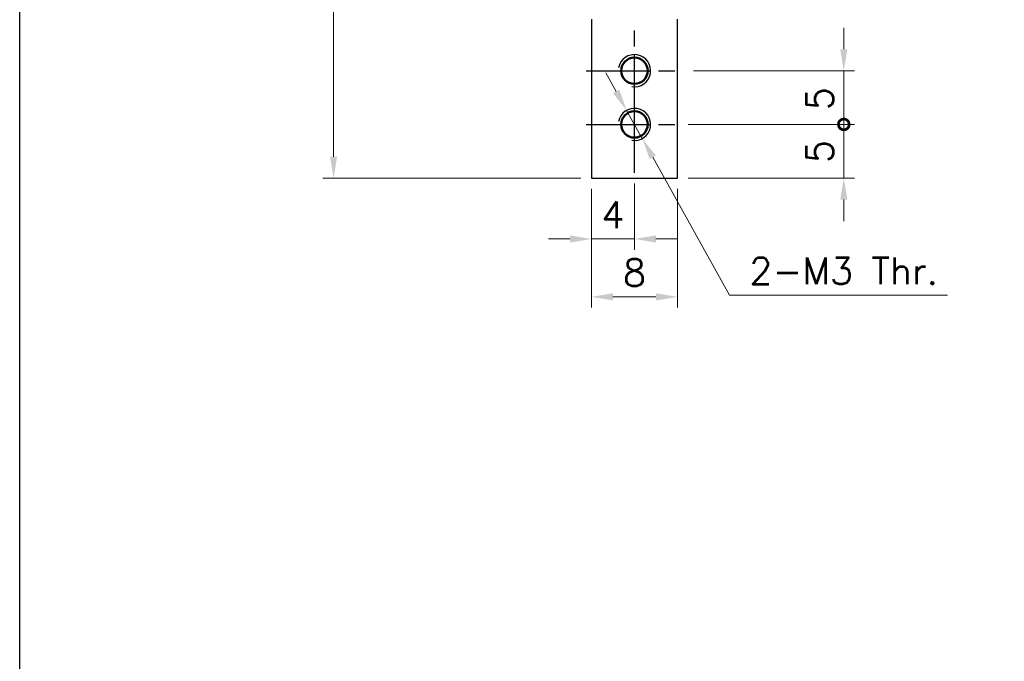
# Model space of a CAD drawing. Header units: millimetres. Extents: x 399 to 6076, y -1991 to 1602.
# Tile 171 of 256: x 3573 to 3664, y 440 to 500. Entities that reach past the tile are written whole.
import ezdxf

# ---------------------------------------------------------------- set-up
doc = ezdxf.new("R2010")
doc.units = ezdxf.units.MM
doc.linetypes.add('AM_ISO08W050', pattern=[18, 12, -1.5, 3, -1.5])
doc.linetypes.add('AM_ISO08W050x2', pattern=[9, 6, -0.75, 1.5, -0.75])
for name, color, linetype, lineweight in [('AM_0', 7, 'Continuous', 50), ('AM_4', 3, 'Continuous', 25), ('AM_5', 3, 'Continuous', 25), ('AM_7', 4, 'AM_ISO08W050', 25)]:
    doc.layers.add(name, color=color, linetype=linetype, lineweight=lineweight)
doc.layers.add('S20', color=7, linetype='Continuous')
doc.styles.add('尺寸標註', font='romans.shx', dxfattribs={"bigfont": 'CHINESET.SHX'})
doc.dimstyles.new('複本 CNS2-1$0', dxfattribs={"dimtxt": 2.5, "dimasz": 2, "dimexe": 1, "dimexo": 1, "dimgap": 1, "dimtad": 1, "dimtoh": 1, "dimdsep": 46, "dimtxsty": '尺寸標註', "dimcen": 0, "dimclrd": 2, "dimclre": 2, "dimclrt": 3, "dimadec": 0, "dimazin": 2, "dimtp": 0.1, "dimtm": 0.1, "dimtfac": 0.71, "dimtmove": 0, "dimatfit": 0, "dimfxl": 0, "dimlwd": 13, "dimlwe": 13, "dimarcsym": 0})
doc.dimstyles.new('複本 CNS2-1$3', dxfattribs={"dimtxt": 2.5, "dimasz": 2, "dimexe": 1, "dimexo": 1, "dimgap": 1, "dimtad": 1, "dimtoh": 1, "dimdsep": 46, "dimtxsty": '尺寸標註', "dimcen": 0, "dimclrd": 2, "dimclre": 2, "dimclrt": 3, "dimadec": 0, "dimazin": 2, "dimtp": 0.1, "dimtm": 0.1, "dimtfac": 0.71, "dimtmove": 0, "dimatfit": 0, "dimfxl": 0, "dimlwd": 13, "dimlwe": 13, "dimarcsym": 0})

# ---------------------------------------------------------------- blocks, each defined once
blk = doc.blocks.new('S20-左視-02')
at = {"layer": 'S20', "linetype": 'Continuous', "lineweight": 25}
for p, q in [((-4, -35.911), (-4, -50.711)), ((4, -50.711), (4, -35.911)), ((-4, -50.711), (4, -50.711))]:
    blk.add_line(p, q, dxfattribs=at)
for centre in [(0, -40.711), (0, -45.711)]:
    blk.add_circle(centre, 1.25, dxfattribs=at)
blk = doc.blocks.new('*U2')
at = {"layer": 'AM_0'}
blk.add_circle((1945.669, 487.343), 1.229, dxfattribs=at)
at = {"layer": 'AM_4'}
blk.add_arc((1945.669, 487.343), 1.5, 260, 170, dxfattribs=at)
at = {"layer": 'AM_7', "linetype": 'AM_ISO08W050x2'}
for p, q in [((1945.669, 482.843), (1945.669, 491.843)), ((1941.169, 487.343), (1950.169, 487.343))]:
    blk.add_line(p, q, dxfattribs=at)
blk = doc.blocks.new('*U3')
at = {"layer": 'AM_0'}
blk.add_circle((1945.669, 482.343), 1.229, dxfattribs=at)
at = {"layer": 'AM_4'}
blk.add_arc((1945.669, 482.343), 1.5, 260, 170, dxfattribs=at)
at = {"layer": 'AM_7', "linetype": 'AM_ISO08W050x2'}
for p, q in [((1945.669, 477.843), (1945.669, 486.843)), ((1941.169, 482.343), (1950.169, 482.343))]:
    blk.add_line(p, q, dxfattribs=at)
blk = doc.blocks.new('_DotSmall')
at = {"color": 0, "linetype": 'ByBlock', "const_width": 0.5}
blk.add_lwpolyline([(-0.0625, 0, 1), (0.0625, 0, 1)], format="xyb", close=True, dxfattribs=at)
blk = doc.blocks.new('*D247')
at = {"layer": 'AM_5', "color": 2, "lineweight": 13}
for p, q in [((3649.537, 496.922), (3649.537, 498.922)), ((3635.562, 494.922), (3650.537, 494.922)), ((3649.537, 494.922), (3649.537, 492.922)), ((3649.537, 492.922), (3649.537, 489.922)), ((3635.062, 489.922), (3650.537, 489.922))]:
    blk.add_line(p, q, dxfattribs=at)
at = {"layer": 'AM_5', "color": 2}
blk.add_solid([(3649.203, 496.922), (3649.87, 496.922), (3649.537, 494.922)], dxfattribs=at)
at = {"layer": 'Defpoints', "color": 0}
for p in [(3634.562, 494.922), (3634.062, 489.922), (3649.537, 489.922)]:
    blk.add_point(p, dxfattribs=at)
at = {"layer": 'AM_5', "color": 2, "lineweight": 13, "xscale": 2, "yscale": 2, "zscale": 2, "rotation": 270}
blk.add_blockref('_DotSmall', (3649.537, 489.922), dxfattribs=at)
at = {"layer": 'AM_5', "color": 3, "insert": (3647.287, 492.324), "char_height": 2.5, "attachment_point": 5, "rotation": 90, "style": '尺寸標註'}
blk.add_mtext('5', dxfattribs=at)
blk = doc.blocks.new('*D248')
at = {"layer": 'AM_5', "color": 2, "lineweight": 13}
for p, q in [((3635.562, 489.922), (3650.537, 489.922)), ((3649.537, 486.922), (3649.537, 489.922)), ((3649.537, 484.922), (3649.537, 486.922)), ((3635.062, 484.922), (3650.537, 484.922)), ((3649.537, 482.922), (3649.537, 480.922))]:
    blk.add_line(p, q, dxfattribs=at)
at = {"layer": 'AM_5', "color": 2}
blk.add_solid([(3649.203, 482.922), (3649.87, 482.922), (3649.537, 484.922)], dxfattribs=at)
at = {"layer": 'Defpoints', "color": 0}
for p in [(3634.562, 489.922), (3649.537, 489.922), (3634.062, 484.922)]:
    blk.add_point(p, dxfattribs=at)
at = {"layer": 'AM_5', "color": 2, "lineweight": 13, "xscale": 2, "yscale": 2, "zscale": 2, "rotation": 90}
blk.add_blockref('_DotSmall', (3649.537, 489.922), dxfattribs=at)
at = {"layer": 'AM_5', "color": 3, "insert": (3647.287, 487.407), "char_height": 2.5, "attachment_point": 5, "rotation": 90, "style": '尺寸標註'}
blk.add_mtext('5', dxfattribs=at)
blk = doc.blocks.new('*D249')
at = {"layer": 'AM_5', "color": 2, "lineweight": 13}
for p, q in [((3626.062, 483.922), (3626.062, 472.875)), ((3634.062, 483.922), (3634.062, 472.875)), ((3628.062, 473.875), (3632.062, 473.875))]:
    blk.add_line(p, q, dxfattribs=at)
at = {"layer": 'AM_5', "color": 2}
for points in [[(3628.062, 474.209), (3628.062, 473.542), (3626.062, 473.875)], [(3632.062, 474.209), (3632.062, 473.542), (3634.062, 473.875)]]:
    blk.add_solid(points, dxfattribs=at)
at = {"layer": 'Defpoints', "color": 0}
for p in [(3626.062, 484.922), (3634.062, 484.922), (3634.062, 473.875)]:
    blk.add_point(p, dxfattribs=at)
at = {"layer": 'AM_5', "color": 3, "insert": (3630.062, 476.125), "char_height": 2.5, "attachment_point": 5, "style": '尺寸標註'}
blk.add_mtext('8', dxfattribs=at)
blk = doc.blocks.new('*D250')
at = {"layer": 'AM_5', "color": 2, "lineweight": 13}
for p, q in [((3626.062, 483.922), (3626.062, 478.262)), ((3630.062, 484.422), (3630.062, 478.262)), ((3624.062, 479.262), (3622.062, 479.262)), ((3626.062, 479.262), (3630.062, 479.262)), ((3632.062, 479.262), (3634.062, 479.262))]:
    blk.add_line(p, q, dxfattribs=at)
at = {"layer": 'AM_5', "color": 2}
for points in [[(3624.062, 479.596), (3624.062, 478.929), (3626.062, 479.262)], [(3632.062, 479.596), (3632.062, 478.929), (3630.062, 479.262)]]:
    blk.add_solid(points, dxfattribs=at)
at = {"layer": 'Defpoints', "color": 0}
for p in [(3626.062, 484.922), (3630.062, 485.422), (3630.062, 479.262)]:
    blk.add_point(p, dxfattribs=at)
at = {"layer": 'AM_5', "color": 3, "insert": (3628.062, 481.512), "char_height": 2.5, "attachment_point": 5, "style": '尺寸標註'}
blk.add_mtext('4', dxfattribs=at)
blk = doc.blocks.new('*D251')
at = {"layer": 'AM_5', "color": 2, "lineweight": 13}
for p, q in [((3628.36, 492.981), (3627.388, 494.729)), ((3629.332, 491.233), (3630.791, 488.611)), ((3631.763, 486.863), (3638.894, 474.042)), ((3638.894, 474.042), (3659.179, 474.042))]:
    blk.add_line(p, q, dxfattribs=at)
at = {"layer": 'AM_5', "color": 2}
for points in [[(3628.652, 493.143), (3628.069, 492.819), (3629.332, 491.233)], [(3632.054, 487.026), (3631.471, 486.701), (3630.791, 488.611)]]:
    blk.add_solid(points, dxfattribs=at)
at = {"layer": 'Defpoints', "color": 0}
for p in [(3629.332, 491.233), (3630.791, 488.611)]:
    blk.add_point(p, dxfattribs=at)
at = {"layer": 'AM_5', "color": 3, "insert": (3649.537, 476.292), "char_height": 2.5, "attachment_point": 5, "style": '尺寸標註'}
blk.add_mtext('2-M3 Thr.', dxfattribs=at)
blk = doc.blocks.new('*D319')
at = {"layer": 'AM_5', "color": 2, "lineweight": 13}
for p, q in [((3614.259, 566.922), (3601.068, 566.922)), ((3602.068, 564.922), (3602.068, 486.922)), ((3625.062, 484.922), (3601.068, 484.922))]:
    blk.add_line(p, q, dxfattribs=at)
at = {"layer": 'AM_5', "color": 2}
for points in [[(3601.735, 564.922), (3602.402, 564.922), (3602.068, 566.922)], [(3601.735, 486.922), (3602.402, 486.922), (3602.068, 484.922)]]:
    blk.add_solid(points, dxfattribs=at)
at = {"layer": 'Defpoints', "color": 0}
for p in [(3615.259, 566.922), (3602.068, 484.922), (3626.062, 484.922)]:
    blk.add_point(p, dxfattribs=at)
at = {"layer": 'AM_5', "color": 3, "insert": (3599.818, 525.922), "char_height": 2.5, "attachment_point": 5, "rotation": 90, "style": '尺寸標註'}
blk.add_mtext('82', dxfattribs=at)

msp = doc.modelspace()

# ---------------------------------------------------------------- linework, layer by layer
msp.add_lwpolyline([(3572.864, 441.822), (3572.864, 765.255), (3928.137, 765.255), (3928.137, 441.822)])
msp.add_lwpolyline([(3572.864, 765.255), (3928.137, 765.255), (3928.137, 272.102), (3572.864, 272.102)], close=True)

# ---------------------------------------------------------------- block references
at = {"layer": 'AM_0'}
for name in ['*U2', '*U3']:
    msp.add_blockref(name, (1684.392, 7.579), dxfattribs=at)
at = {"layer": 'S20'}
msp.add_blockref('S20-左視-02', (3630.062, 535.633), dxfattribs=at)

# ---------------------------------------------------------------- dimensions: what is measured, and where the dimension line sits
at = {"layer": 'AM_5'}
dim = msp.add_linear_dim(base=(3602.068, 484.922), p1=(3615.259, 566.922), p2=(3626.062, 484.922), angle=90, dimstyle='複本 CNS2-1$0', override={"dimdec": 1}, dxfattribs=at)
dim.commit()
dim.dimension.update_dxf_attribs({"geometry": '*D319', "text_midpoint": (3599.818, 525.922)})
for p1, p2, picture, middle in [((3634.562, 494.922), (3634.062, 489.922), '*D247', (3649.537, 492.324)), ((3634.062, 484.922), (3634.562, 489.922), '*D248', (3649.537, 487.407))]:
    dim = msp.add_linear_dim(base=(3649.537, 489.922), p1=p1, p2=p2, angle=90, dimstyle='複本 CNS2-1$0', override={"dimdec": 1, "dimblk2": 'DotSmall', "dimsah": 1, "dimtix": 1}, dxfattribs=at)
    dim.commit()
    dim.dimension.update_dxf_attribs({"geometry": picture, "text_midpoint": middle, "dimtype": 160})
dim = msp.add_diameter_dim_2p(p1=(3629.332, 491.233), p2=(3630.791, 488.611), text='2-M3 Thr.', dimstyle='複本 CNS2-1$3', override={"dimdec": 1, "dimtix": 1}, dxfattribs=at)
dim.commit()
dim.dimension.update_dxf_attribs({"geometry": '*D251', "text_midpoint": (3649.537, 474.042), "dimtype": 163})
for base, p2, picture, middle in [((3630.062, 479.262), (3630.062, 485.422), '*D250', (3628.062, 481.512)), ((3634.062, 473.875), (3634.062, 484.922), '*D249', (3630.062, 476.125))]:
    dim = msp.add_linear_dim(base=base, p1=(3626.062, 484.922), p2=p2, dimstyle='複本 CNS2-1$0', override={"dimdec": 1, "dimtix": 1}, dxfattribs=at)
    dim.commit()
    dim.dimension.update_dxf_attribs({"geometry": picture, "text_midpoint": middle})

doc.saveas('drawing.dxf')
